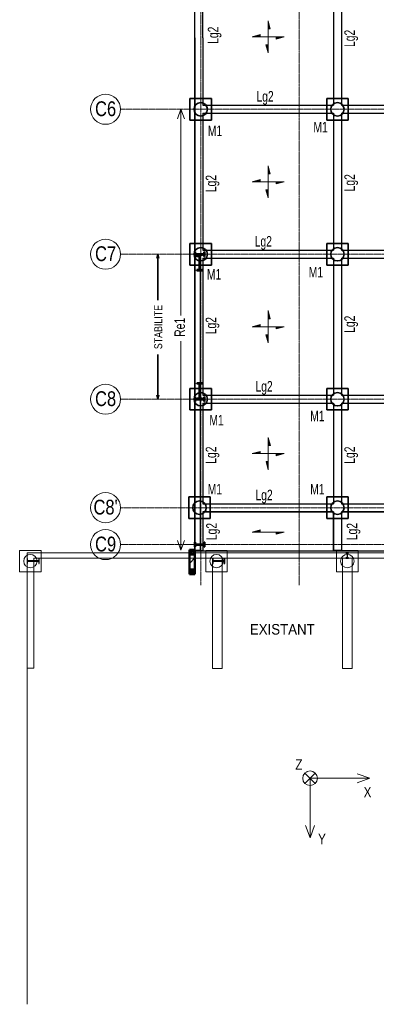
# Model space of a CAD drawing. Header units: millimetres. Extents: x 8234 to 125818, y -4600 to 79170.
# Tile 1 of 10: x 8234 to 21542, y 18612 to 55287. Entities that reach past the tile are written whole.
import ezdxf

# ---------------------------------------------------------------- set-up
doc = ezdxf.new("R2010")
doc.units = ezdxf.units.MM
for name, pattern in [('AREST - Caché - Court', [2.0292, 1.5, -0.5292]), ('AREST - Caché - Court_2_', [2.0292, 1.5, -0.5292]), ('Ligne de quadrillage', [11, 1, -1, 8, -1])]:
    doc.linetypes.add(name, pattern=pattern)
for name, color, linetype, lineweight in [('A-DETL-MEDM', 33, 'Continuous', 25), ('A-DETL-THIN', 151, 'Continuous', 20), ('A-FLOR', 192, 'Continuous', 15), ('A-WALL', 113, 'Continuous', 20), ('A-WALL-PATT', 111, 'Continuous', 30), ('G-ANNO-TEXT', 231, 'Continuous', 15), ('S-BEAM', 12, 'Continuous', 15), ('S-BEAM-IDEN', 2, 'Continuous', 15), ('S-COLS', 52, 'Continuous', 15), ('S-FLOR-SYMB', 171, 'Continuous', 15), ('S-FNDN', 32, 'Continuous', 20), ('S-FNDN-IDEN', 2, 'Continuous', 15), ('S-GRID', 1, 'Continuous', 15), ('S-GRID-IDEN', 1, 'Continuous', 15)]:
    doc.layers.add(name, color=color, linetype=linetype, lineweight=lineweight)
doc.styles.add('Arial', font='arial.ttf', dxfattribs={"width": 0.8, "height": 550.778443})
doc.styles.add('Arial_2', font='arial.ttf', dxfattribs={"width": 0.7, "height": 393.413174})
doc.styles.add('Arial_3', font='arial.ttf', dxfattribs={"width": 0.9, "height": 393.413174})
doc.styles.add('Arial_4', font='arial.ttf', dxfattribs={"width": 0.8, "height": 295.05988})
doc.styles.add('Arial_5', font='arial.ttf', dxfattribs={"width": 0.8, "height": 393.413174})
pattern_1 = [(0, (869.333, 232.937), (7.938, 15.875), [3.353, -12.522])]

# ---------------------------------------------------------------- blocks, each defined once
blk = doc.blocks.new('IPE-Poutrelles-Poteau - IPE450-1021024-FONDATIONS')
at = {"layer": 'S-COLS', "linetype": 'AREST - Caché - Court_2_'}
h = blk.add_hatch(color=55, dxfattribs=at)
edge = h.paths.add_edge_path(flags=0)
edge.add_line((95, 225), (95, 210.4))
edge.add_line((95, 210.4), (25.7, 210.4))
edge.add_arc((25.7, 189.4), 21, 90, 180)
edge.add_line((4.7, 189.4), (4.7, -189.4))
edge.add_arc((25.7, -189.4), 21, 180, 270)
edge.add_line((25.7, -210.4), (95, -210.4))
edge.add_line((95, -210.4), (95, -225))
edge.add_line((95, -225), (-95, -225))
edge.add_line((-95, -225), (-95, -210.4))
edge.add_line((-95, -210.4), (-25.7, -210.4))
edge.add_arc((-25.7, -189.4), 21, 270, 360)
edge.add_line((-4.7, -189.4), (-4.7, 189.4))
edge.add_arc((-25.7, 189.4), 21, 0, 90)
edge.add_line((-25.7, 210.4), (-95, 210.4))
edge.add_line((-95, 210.4), (-95, 225))
edge.add_line((-95, 225), (95, 225))
at = {"layer": 'S-COLS', "color": 135, "lineweight": 25}
for p, q in [((95, 225), (-95, 225)), ((-95, 225), (-95, 210.4)), ((-95, 210.4), (-25.7, 210.4)), ((-4.7, 189.4), (-4.7, -189.4)), ((4.7, -189.4), (4.7, 189.4)), ((25.7, 210.4), (95, 210.4)), ((95, 210.4), (95, 225)), ((-25.7, -210.4), (-95, -210.4)), ((-95, -210.4), (-95, -225)), ((-95, -225), (95, -225)), ((95, -210.4), (25.7, -210.4)), ((95, -225), (95, -210.4))]:
    blk.add_line(p, q, dxfattribs=at)
at = {"layer": 'S-COLS', "color": 8, "linetype": 'AREST - Caché - Court_2_', "lineweight": 20}
for p, q in [((-95, 225), (-95, 225)), ((-95, 210.4), (-95, 210.4)), ((95, 225), (95, 225)), ((95, 210.4), (95, 210.4)), ((-95, -210.4), (-95, -210.4)), ((-95, -225), (-95, -225)), ((95, -210.4), (95, -210.4)), ((95, -225), (95, -225))]:
    blk.add_line(p, q, dxfattribs=at)
at = {"layer": 'S-COLS', "color": 135, "lineweight": 25}
for centre, start, end in [((-25.7, 189.4), 0, 90), ((25.7, 189.4), 90, 180), ((-25.7, -189.4), 270, 0), ((25.7, -189.4), 180, 270)]:
    blk.add_arc(centre, 21, start, end, dxfattribs=at)
blk = doc.blocks.new('IPE-Poutrelles-Poteau - IPE200-1056083-FONDATIONS')
at = {"layer": 'S-COLS', "linetype": 'AREST - Caché - Court_2_'}
h = blk.add_hatch(color=55, dxfattribs=at)
edge = h.paths.add_edge_path(flags=0)
edge.add_line((50, 100), (50, 91.5))
edge.add_line((50, 91.5), (14.8, 91.5))
edge.add_arc((14.8, 79.5), 12, 90, 180)
edge.add_line((2.8, 79.5), (2.8, -79.5))
edge.add_arc((14.8, -79.5), 12, 180, 270)
edge.add_line((14.8, -91.5), (50, -91.5))
edge.add_line((50, -91.5), (50, -100))
edge.add_line((50, -100), (-50, -100))
edge.add_line((-50, -100), (-50, -91.5))
edge.add_line((-50, -91.5), (-14.8, -91.5))
edge.add_arc((-14.8, -79.5), 12, 270, 360)
edge.add_line((-2.8, -79.5), (-2.8, 79.5))
edge.add_arc((-14.8, 79.5), 12, 0, 90)
edge.add_line((-14.8, 91.5), (-50, 91.5))
edge.add_line((-50, 91.5), (-50, 100))
edge.add_line((-50, 100), (50, 100))
at = {"layer": 'S-COLS', "color": 135, "lineweight": 25}
for p, q in [((50, 100), (-50, 100)), ((-50, 100), (-50, 91.5)), ((-50, 91.5), (-14.8, 91.5)), ((-2.8, 79.5), (-2.8, -79.5)), ((2.8, -79.5), (2.8, 79.5)), ((14.8, 91.5), (50, 91.5)), ((50, 91.5), (50, 100)), ((-14.8, -91.5), (-50, -91.5)), ((-50, -91.5), (-50, -100)), ((-50, -100), (50, -100)), ((50, -91.5), (14.8, -91.5)), ((50, -100), (50, -91.5))]:
    blk.add_line(p, q, dxfattribs=at)
at = {"layer": 'S-COLS', "color": 8, "linetype": 'AREST - Caché - Court_2_', "lineweight": 20}
for p, q in [((-50, 100), (-50, 100)), ((-50, 91.5), (-50, 91.5)), ((50, 100), (50, 100)), ((50, 91.5), (50, 91.5)), ((-50, -91.5), (-50, -91.5)), ((-50, -100), (-50, -100)), ((50, -91.5), (50, -91.5)), ((50, -100), (50, -100))]:
    blk.add_line(p, q, dxfattribs=at)
at = {"layer": 'S-COLS', "color": 135, "lineweight": 25}
for centre, start, end in [((-14.8, 79.5), 0, 90), ((14.8, 79.5), 90, 180), ((-14.8, -79.5), 270, 0), ((14.8, -79.5), 180, 270)]:
    blk.add_arc(centre, 12, start, end, dxfattribs=at)
blk = doc.blocks.new('14_03_N805-APD-Maquette existant_rvt-1-FONDATIONS')
at = {"layer": 'A-FLOR', "color": 8, "lineweight": 20}
for p, q in [((30299, 35430), (8509, 35430)), ((8509, 35430), (8509, 18612)), ((8509, 35430), (8509, 35430)), ((8509, 18612), (8509, 31133))]:
    blk.add_line(p, q, dxfattribs=at)
at = {"layer": 'S-BEAM', "color": 8, "lineweight": 20}
for p, q in [((8509, 35430), (8509, 35430)), ((8509, 35430), (8509, 31133)), ((8509, 35430), (8759, 35430)), ((8759, 35430), (30049, 35430)), ((25124, 35230), (8759, 35230)), ((8759, 35230), (8759, 35230)), ((8759, 35230), (25124, 35230)), ((8759, 35230), (8759, 31133)), ((8759, 35230), (8759, 31133)), ((15784, 35229), (15434, 35229)), ((15434, 35229), (15434, 35229)), ((15434, 35229), (15784, 35229)), ((15434, 31121), (15434, 35229)), ((15434, 35229), (15434, 31121)), ((15784, 35229), (15784, 35229)), ((15784, 35229), (15784, 31121)), ((15784, 35229), (15784, 31121)), ((20634, 35229), (20284, 35229)), ((20284, 35229), (20284, 35229)), ((20284, 35229), (20634, 35229)), ((20284, 31121), (20284, 35229)), ((20284, 35229), (20284, 31121)), ((20634, 35229), (20634, 35229)), ((20634, 35229), (20634, 31121)), ((20634, 35229), (20634, 31121)), ((8509, 31133), (8759, 31133)), ((8759, 31133), (8509, 31133)), ((8509, 31133), (8509, 31133)), ((8759, 31133), (8759, 31133)), ((15434, 31121), (15784, 31121)), ((15784, 31121), (15434, 31121)), ((15434, 31121), (15434, 31121)), ((15784, 31121), (15784, 31121)), ((20284, 31121), (20634, 31121)), ((20634, 31121), (20284, 31121)), ((20284, 31121), (20284, 31121)), ((20634, 31121), (20634, 31121))]:
    blk.add_line(p, q, dxfattribs=at)
at = {"layer": 'S-FNDN', "color": 8}
for p, q in [((9034, 35520), (8234, 35520)), ((8234, 35520), (8234, 34720)), ((8234, 34720), (8234, 35520)), ((8234, 35520), (9034, 35520)), ((8234, 35520), (8234, 35520)), ((9034, 34720), (9034, 35520)), ((9034, 35520), (9034, 34720)), ((9034, 35520), (9034, 35520)), ((15979, 35520), (15179, 35520)), ((15179, 35520), (15179, 34720)), ((15179, 34720), (15179, 35520)), ((15179, 35520), (15979, 35520)), ((15179, 35520), (15179, 35520)), ((15979, 34720), (15979, 35520)), ((15979, 35520), (15979, 34720)), ((15979, 35520), (15979, 35520)), ((20859, 35520), (20059, 35520)), ((20059, 35520), (20059, 34720)), ((20059, 34720), (20059, 35520)), ((20059, 35520), (20859, 35520)), ((20059, 35520), (20059, 35520)), ((20859, 34720), (20859, 35520)), ((20859, 35520), (20859, 34720)), ((20859, 35520), (20859, 35520)), ((8234, 34720), (9034, 34720)), ((9034, 34720), (8234, 34720)), ((8234, 34720), (8234, 34720)), ((9034, 34720), (9034, 34720)), ((15179, 34720), (15979, 34720)), ((15979, 34720), (15179, 34720)), ((15179, 34720), (15179, 34720)), ((15979, 34720), (15979, 34720)), ((20059, 34720), (20859, 34720)), ((20859, 34720), (20059, 34720)), ((20059, 34720), (20059, 34720)), ((20859, 34720), (20859, 34720))]:
    blk.add_line(p, q, dxfattribs=at)
for centre, start, end in [((8634, 35120), 0, 180), ((8634, 35120), 0, 180), ((15579, 35120), 0, 180), ((15579, 35120), 0, 180), ((20459, 35120), 0, 180), ((20459, 35120), 0, 180), ((8634, 35120), 180, 360), ((8634, 35120), 180, 360), ((15579, 35120), 180, 360), ((15579, 35120), 180, 360), ((20459, 35120), 180, 0), ((20459, 35120), 180, 0)]:
    blk.add_arc(centre, 250, start, end, dxfattribs=at)
at = {"color": 8, "linetype": 'AREST - Caché - Court_2_', "lineweight": 20, "rotation": 89.99999999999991}
for p in [(8734, 35120), (15659, 35120)]:
    blk.add_blockref('IPE-Poutrelles-Poteau - IPE450-1021024-FONDATIONS', p, dxfattribs=at)
at = {"color": 8, "linetype": 'AREST - Caché - Court_2_', "lineweight": 20}
blk.add_blockref('IPE-Poutrelles-Poteau - IPE200-1056083-FONDATIONS', (20459, 35330), dxfattribs=at)
blk = doc.blocks.new('IPE-Poutrelles-Poteau - IPE360-V2-FONDATIONS')
at = {"layer": 'S-COLS', "linetype": 'AREST - Caché - Court'}
h = blk.add_hatch(dxfattribs=at)
h.set_pattern_fill('FP_4', color=230, style=0, pattern_type=2)
h.set_pattern_definition([(270, (-46316.865, 14079.715), (15.875, -7.937), [3.353, -12.522])])
edge = h.paths.add_edge_path(flags=0)
edge.add_line((85, 180), (85, 167.3))
edge.add_line((85, 167.3), (22, 167.3))
edge.add_arc((22, 149.3), 18, 90, 180)
edge.add_line((4, 149.3), (4, -149.3))
edge.add_arc((22, -149.3), 18, 180, 270)
edge.add_line((22, -167.3), (85, -167.3))
edge.add_line((85, -167.3), (85, -180))
edge.add_line((85, -180), (-85, -180))
edge.add_line((-85, -180), (-85, -167.3))
edge.add_line((-85, -167.3), (-22, -167.3))
edge.add_arc((-22, -149.3), 18, 270, 360)
edge.add_line((-4, -149.3), (-4, 149.3))
edge.add_arc((-22, 149.3), 18, 0, 90)
edge.add_line((-22, 167.3), (-85, 167.3))
edge.add_line((-85, 167.3), (-85, 180))
edge.add_line((-85, 180), (85, 180))
at = {"layer": 'S-COLS', "lineweight": 50}
for p, q in [((85, 180), (-85, 180)), ((-85, 180), (-85, 167.3)), ((-85, 167.3), (-22, 167.3)), ((-4, 149.3), (-4, -149.3)), ((4, -149.3), (4, 149.3)), ((22, 167.3), (85, 167.3)), ((85, 167.3), (85, 180)), ((-22, -167.3), (-85, -167.3)), ((-85, -167.3), (-85, -180)), ((-85, -180), (85, -180)), ((85, -167.3), (22, -167.3)), ((85, -180), (85, -167.3))]:
    blk.add_line(p, q, dxfattribs=at)
at = {"layer": 'S-COLS', "linetype": 'AREST - Caché - Court'}
for p, q in [((-85, 180), (-85, 180)), ((-85, 167.3), (-85, 167.3)), ((85, 180), (85, 180)), ((85, 167.3), (85, 167.3)), ((-85, -167.3), (-85, -167.3)), ((-85, -180), (-85, -180)), ((85, -167.3), (85, -167.3)), ((85, -180), (85, -180))]:
    blk.add_line(p, q, dxfattribs=at)
at = {"layer": 'S-COLS', "lineweight": 50}
for centre, start, end in [((-22, 149.3), 0, 90), ((22, 149.3), 90, 180), ((-22, -149.3), 270, 0), ((22, -149.3), 180, 270)]:
    blk.add_arc(centre, 18, start, end, dxfattribs=at)
blk = doc.blocks.new('IPE-Poutrelles-Poteau - IPE360-V3-FONDATIONS')
at = {"layer": 'S-COLS', "linetype": 'AREST - Caché - Court'}
h = blk.add_hatch(dxfattribs=at)
h.set_pattern_fill('FP_5', color=230, style=0, pattern_type=2)
h.set_pattern_definition([(270, (-40916.865, 14079.715), (15.875, -7.937), [3.353, -12.522])])
edge = h.paths.add_edge_path(flags=0)
edge.add_line((85, 180), (85, 167.3))
edge.add_line((85, 167.3), (22, 167.3))
edge.add_arc((22, 149.3), 18, 90, 180)
edge.add_line((4, 149.3), (4, -149.3))
edge.add_arc((22, -149.3), 18, 180, 270)
edge.add_line((22, -167.3), (85, -167.3))
edge.add_line((85, -167.3), (85, -180))
edge.add_line((85, -180), (-85, -180))
edge.add_line((-85, -180), (-85, -167.3))
edge.add_line((-85, -167.3), (-22, -167.3))
edge.add_arc((-22, -149.3), 18, 270, 360)
edge.add_line((-4, -149.3), (-4, 149.3))
edge.add_arc((-22, 149.3), 18, 0, 90)
edge.add_line((-22, 167.3), (-85, 167.3))
edge.add_line((-85, 167.3), (-85, 180))
edge.add_line((-85, 180), (85, 180))
at = {"layer": 'S-COLS', "lineweight": 50}
for p, q in [((85, 180), (-85, 180)), ((-85, 180), (-85, 167.3)), ((-85, 167.3), (-22, 167.3)), ((-4, 149.3), (-4, -149.3)), ((4, -149.3), (4, 149.3)), ((22, 167.3), (85, 167.3)), ((85, 167.3), (85, 180)), ((-22, -167.3), (-85, -167.3)), ((-85, -167.3), (-85, -180)), ((-85, -180), (85, -180)), ((85, -167.3), (22, -167.3)), ((85, -180), (85, -167.3))]:
    blk.add_line(p, q, dxfattribs=at)
at = {"layer": 'S-COLS', "linetype": 'AREST - Caché - Court'}
for p, q in [((-85, 180), (-85, 180)), ((-85, 167.3), (-85, 167.3)), ((85, 180), (85, 180)), ((85, 167.3), (85, 167.3)), ((-85, -167.3), (-85, -167.3)), ((-85, -180), (-85, -180)), ((85, -167.3), (85, -167.3)), ((85, -180), (85, -180))]:
    blk.add_line(p, q, dxfattribs=at)
at = {"layer": 'S-COLS', "lineweight": 50}
for centre, start, end in [((-22, 149.3), 0, 90), ((22, 149.3), 90, 180), ((-22, -149.3), 270, 0), ((22, -149.3), 180, 270)]:
    blk.add_arc(centre, 18, start, end, dxfattribs=at)
blk = doc.blocks.new('IPE-Poutrelles-Poteau - IPE360-V4-FONDATIONS')
at = {"layer": 'S-COLS', "linetype": 'AREST - Caché - Court'}
h = blk.add_hatch(dxfattribs=at)
h.set_pattern_fill('FP_7', color=230, style=0, pattern_type=2)
h.set_pattern_definition([(90, (35501.832, -14079.715), (-15.875, 7.937), [3.353, -12.522])])
edge = h.paths.add_edge_path(flags=0)
edge.add_line((85, 180), (85, 167.3))
edge.add_line((85, 167.3), (22, 167.3))
edge.add_arc((22, 149.3), 18, 90, 180)
edge.add_line((4, 149.3), (4, -149.3))
edge.add_arc((22, -149.3), 18, 180, 270)
edge.add_line((22, -167.3), (85, -167.3))
edge.add_line((85, -167.3), (85, -180))
edge.add_line((85, -180), (-85, -180))
edge.add_line((-85, -180), (-85, -167.3))
edge.add_line((-85, -167.3), (-22, -167.3))
edge.add_arc((-22, -149.3), 18, 270, 360)
edge.add_line((-4, -149.3), (-4, 149.3))
edge.add_arc((-22, 149.3), 18, 0, 90)
edge.add_line((-22, 167.3), (-85, 167.3))
edge.add_line((-85, 167.3), (-85, 180))
edge.add_line((-85, 180), (85, 180))
at = {"layer": 'S-COLS', "lineweight": 50}
for p, q in [((85, 180), (-85, 180)), ((-85, 180), (-85, 167.3)), ((-85, 167.3), (-22, 167.3)), ((-4, 149.3), (-4, -149.3)), ((4, -149.3), (4, 149.3)), ((22, 167.3), (85, 167.3)), ((85, 167.3), (85, 180)), ((-22, -167.3), (-85, -167.3)), ((-85, -167.3), (-85, -180)), ((-85, -180), (85, -180)), ((85, -167.3), (22, -167.3)), ((85, -180), (85, -167.3))]:
    blk.add_line(p, q, dxfattribs=at)
at = {"layer": 'S-COLS', "linetype": 'AREST - Caché - Court'}
for p, q in [((-85, 180), (-85, 180)), ((-85, 167.3), (-85, 167.3)), ((85, 180), (85, 180)), ((85, 167.3), (85, 167.3)), ((-85, -167.3), (-85, -167.3)), ((-85, -180), (-85, -180)), ((85, -167.3), (85, -167.3)), ((85, -180), (85, -180))]:
    blk.add_line(p, q, dxfattribs=at)
at = {"layer": 'S-COLS', "lineweight": 50}
for centre, start, end in [((-22, 149.3), 0, 90), ((22, 149.3), 90, 180), ((-22, -149.3), 270, 0), ((22, -149.3), 180, 270)]:
    blk.add_arc(centre, 18, start, end, dxfattribs=at)
blk = doc.blocks.new('IPE-Poutrelles-Poteau - IPE600-V6-FONDATIONS')
at = {"layer": 'S-COLS', "linetype": 'AREST - Caché - Court'}
h = blk.add_hatch(dxfattribs=at)
h.set_pattern_fill('FP_10', color=230, style=0, pattern_type=2)
h.set_pattern_definition([(0, (-14079.715, -41220.865), (7.937, 15.875), [3.353, -12.522])])
edge = h.paths.add_edge_path(flags=0)
edge.add_line((110, 300), (110, 281))
edge.add_line((110, 281), (30, 281))
edge.add_arc((30, 257), 24, 90, 180)
edge.add_line((6, 257), (6, -257))
edge.add_arc((30, -257), 24, 180, 270)
edge.add_line((30, -281), (110, -281))
edge.add_line((110, -281), (110, -300))
edge.add_line((110, -300), (-110, -300))
edge.add_line((-110, -300), (-110, -281))
edge.add_line((-110, -281), (-30, -281))
edge.add_arc((-30, -257), 24, 270, 360)
edge.add_line((-6, -257), (-6, 257))
edge.add_arc((-30, 257), 24, 0, 90)
edge.add_line((-30, 281), (-110, 281))
edge.add_line((-110, 281), (-110, 300))
edge.add_line((-110, 300), (110, 300))
at = {"layer": 'S-COLS', "lineweight": 50}
for p, q in [((110, 300), (-110, 300)), ((-110, 300), (-110, 281)), ((-110, 281), (-30, 281)), ((-6, 257), (-6, -257)), ((6, -257), (6, 257)), ((30, 281), (110, 281)), ((110, 281), (110, 300)), ((-30, -281), (-110, -281)), ((-110, -281), (-110, -300)), ((-110, -300), (110, -300)), ((110, -281), (30, -281)), ((110, -300), (110, -281))]:
    blk.add_line(p, q, dxfattribs=at)
at = {"layer": 'S-COLS', "linetype": 'AREST - Caché - Court'}
for p, q in [((-110, 300), (-110, 300)), ((-110, 281), (-110, 281)), ((110, 300), (110, 300)), ((110, 281), (110, 281)), ((-110, -281), (-110, -281)), ((-110, -300), (-110, -300)), ((110, -281), (110, -281)), ((110, -300), (110, -300))]:
    blk.add_line(p, q, dxfattribs=at)
at = {"layer": 'S-COLS', "lineweight": 50}
for centre, start, end in [((-30, 257), 0, 90), ((30, 257), 90, 180), ((-30, -257), 270, 0), ((30, -257), 180, 270)]:
    blk.add_arc(centre, 24, start, end, dxfattribs=at)
blk = doc.blocks.new('IPE-Poutrelles-Poteau - IPE600-V7-FONDATIONS')
at = {"layer": 'S-COLS', "linetype": 'AREST - Caché - Court'}
h = blk.add_hatch(dxfattribs=at)
h.set_pattern_fill('FP_11', color=230, style=0, pattern_type=2)
h.set_pattern_definition([(0, (-14079.715, -46012.865), (7.937, 15.875), [3.353, -12.522])])
edge = h.paths.add_edge_path(flags=0)
edge.add_line((110, 300), (110, 281))
edge.add_line((110, 281), (30, 281))
edge.add_arc((30, 257), 24, 90, 180)
edge.add_line((6, 257), (6, -257))
edge.add_arc((30, -257), 24, 180, 270)
edge.add_line((30, -281), (110, -281))
edge.add_line((110, -281), (110, -300))
edge.add_line((110, -300), (-110, -300))
edge.add_line((-110, -300), (-110, -281))
edge.add_line((-110, -281), (-30, -281))
edge.add_arc((-30, -257), 24, 270, 360)
edge.add_line((-6, -257), (-6, 257))
edge.add_arc((-30, 257), 24, 0, 90)
edge.add_line((-30, 281), (-110, 281))
edge.add_line((-110, 281), (-110, 300))
edge.add_line((-110, 300), (110, 300))
at = {"layer": 'S-COLS', "lineweight": 50}
for p, q in [((110, 300), (-110, 300)), ((-110, 300), (-110, 281)), ((-110, 281), (-30, 281)), ((-6, 257), (-6, -257)), ((6, -257), (6, 257)), ((30, 281), (110, 281)), ((110, 281), (110, 300)), ((-30, -281), (-110, -281)), ((-110, -281), (-110, -300)), ((-110, -300), (110, -300)), ((110, -281), (30, -281)), ((110, -300), (110, -281))]:
    blk.add_line(p, q, dxfattribs=at)
at = {"layer": 'S-COLS', "linetype": 'AREST - Caché - Court'}
for p, q in [((-110, 300), (-110, 300)), ((-110, 281), (-110, 281)), ((110, 300), (110, 300)), ((110, 281), (110, 281)), ((-110, -281), (-110, -281)), ((-110, -300), (-110, -300)), ((110, -281), (110, -281)), ((110, -300), (110, -300))]:
    blk.add_line(p, q, dxfattribs=at)
at = {"layer": 'S-COLS', "lineweight": 50}
for centre, start, end in [((-30, 257), 0, 90), ((30, 257), 90, 180), ((-30, -257), 270, 0), ((30, -257), 180, 270)]:
    blk.add_arc(centre, 24, start, end, dxfattribs=at)
blk = doc.blocks.new('Quadrillage - M_Extrémité de la ligne de quadrillage - Cercle Arest-424986-FONDATIONS')
at = {"layer": 'S-GRID-IDEN'}
blk.add_circle((0, 0), 5.6, dxfattribs=at)
blk = doc.blocks.new('M_Sens de portée fixe - Dalle bidirectionnelle - 06 mm-77499-FONDATIONS')
at = {"layer": 'S-FLOR-SYMB'}
for points in [[(0, 3), (0, 6), (0.8, 3)], [(-2.93, 0.82), (-2.93, 0), (-6, 0)], [(2.93, -0.82), (2.93, 0), (6, 0)], [(0, -3), (0, -6), (-0.82, -3)]]:
    blk.add_hatch(color=256, dxfattribs=at).paths.add_polyline_path(points, flags=0)
for p, q in [((0, 6), (0, 0)), ((0.8, 3), (0, 6)), ((-2.93, 0.82), (-6, 0)), ((0, 0), (-6, 0)), ((-2.93, 0), (-2.93, 0.82)), ((0, 3), (0.8, 3)), ((0, 0), (6, 0)), ((0, -6), (0, 0)), ((2.93, -0.82), (6, 0)), ((2.93, 0), (2.93, -0.82)), ((0, -3), (-0.82, -3)), ((-0.82, -3), (0, -6))]:
    blk.add_line(p, q, dxfattribs=at)
blk = doc.blocks.new('M_Sens de portée fixe - Dalle unidirectionnelle - 06 mm-77493-FONDATIONS')
at = {"layer": 'S-FLOR-SYMB'}
for points in [[(-2.93, 0.82), (-2.93, 0), (-6, 0)], [(2.93, -0.82), (2.93, 0), (6, 0)]]:
    blk.add_hatch(color=256, dxfattribs=at).paths.add_polyline_path(points, flags=0)
for p, q in [((-2.93, 0.82), (-6, 0)), ((0, 0), (-6, 0)), ((-2.93, 0), (-2.93, 0.82)), ((0, 0), (6, 0)), ((2.93, -0.82), (6, 0)), ((2.93, 0), (2.93, -0.82))]:
    blk.add_line(p, q, dxfattribs=at)

msp = doc.modelspace()

# ---------------------------------------------------------------- hatches: boundary and pattern name
at = {"layer": 'A-WALL-PATT', "lineweight": 15}
h = msp.add_hatch(dxfattribs=at)
h.set_pattern_fill('FP_18', color=256, style=0, pattern_type=2)
h.set_pattern_definition([(45, (869.33, 232.94), (-224.5064, 224.5064), [])])
h.paths.add_polyline_path([(14569, 35539.81), (14769, 35539.81), (14769, 34629.81), (14569, 34629.81)], flags=0)
at = {"layer": 'S-COLS', "linetype": 'AREST - Caché - Court'}
h = msp.add_hatch(dxfattribs=at)
h.set_pattern_fill('FP_14', color=230, style=0, pattern_type=2)
h.set_pattern_definition(pattern_1)
h.paths.add_polyline_path([(14744, 35364.81), (14594, 35364.81), (14594, 35514.81), (14744, 35514.81)], flags=0)
h = msp.add_hatch(dxfattribs=at)
h.set_pattern_fill('FP_14', color=230, style=0, pattern_type=2)
h.set_pattern_definition(pattern_1)
h.paths.add_polyline_path([(14744, 34654.81), (14594, 34654.81), (14594, 34804.81), (14744, 34804.81)], flags=0)

# ---------------------------------------------------------------- linework, layer by layer
at = {"layer": 'A-DETL-MEDM'}
msp.add_line((15069.05, 35497.62), (30339.05, 35497.62), dxfattribs=at)
at = {"layer": 'A-DETL-THIN'}
for p, q in [((14249.05, 51949.8), (14119.08, 51592.72)), ((14249.05, 51949.8), (14249.05, 44269.8)), ((14249.05, 51949.8), (14379.02, 51592.72)), ((14249.05, 43309.8), (14249.05, 35529.8)), ((14249.05, 35529.8), (14119.08, 35886.89)), ((14249.05, 35529.8), (14379.02, 35886.89)), ((19261.72, 27226.68), (18875.64, 26840.6)), ((18875.64, 27226.68), (19261.72, 26840.6)), ((21294.03, 27033.64), (20829.82, 27202.6)), ((21294.03, 27033.64), (19068.68, 27033.64)), ((19068.68, 24808.3), (19068.68, 27033.64)), ((21294.03, 27033.64), (20829.82, 26864.68)), ((19068.68, 24808.3), (18899.73, 25272.51)), ((19068.68, 24808.3), (19237.64, 25272.51))]:
    msp.add_line(p, q, dxfattribs=at)
msp.add_circle((19068.68, 27033.64), 273, dxfattribs=at)
at = {"layer": 'A-FLOR'}
for p, q in [((15069.05, 52099.8), (15069.05, 57199.8)), ((19941.55, 57199.8), (19941.55, 52099.8)), ((20241.55, 52099.8), (20241.55, 57199.8)), ((19941.55, 52099.8), (15069.05, 52099.8)), ((25116.04, 52099.8), (20241.55, 52099.8)), ((15069.05, 46699.8), (15069.05, 51799.8)), ((15069.05, 51799.8), (19941.55, 51799.8)), ((19942.04, 51797.41), (19942.04, 46699.8)), ((20242.04, 46699.8), (20242.04, 51799.8)), ((20242.04, 51799.8), (25116.04, 51799.8)), ((19942.04, 46699.8), (15069.05, 46699.8)), ((25116.04, 46699.8), (20242.04, 46699.8)), ((15069.05, 41299.8), (15069.05, 46399.8)), ((15069.05, 46399.8), (19942.04, 46399.8)), ((19942.04, 46399.8), (19942.04, 41299.8)), ((20242.04, 41299.8), (20242.04, 46399.8)), ((20242.04, 46399.8), (25116.04, 46399.8)), ((19942.04, 41299.8), (15069.05, 41299.8)), ((25116.04, 41299.8), (20242.04, 41299.8)), ((15069.05, 40999.8), (19942.04, 40999.8)), ((15069.05, 37249.8), (15069.05, 40999.8)), ((19942.04, 40999.8), (19942.04, 37249.8)), ((20242.04, 37249.8), (20242.04, 40999.8)), ((20242.04, 40999.8), (25116.04, 40999.8)), ((19942.04, 37249.8), (15069.05, 37249.8)), ((25113.65, 37249.8), (20242.04, 37249.8))]:
    msp.add_line(p, q, dxfattribs=at)
at = {"layer": 'A-WALL', "lineweight": 50}
for p, q in [((14569, 35539.81), (14569, 34629.81)), ((14769, 35539.81), (14569, 35539.81)), ((14769, 34629.81), (14769, 35539.81)), ((14569, 34629.81), (14769, 34629.81))]:
    msp.add_line(p, q, dxfattribs=at)
at = {"layer": 'G-ANNO-TEXT', "color": 250, "lineweight": 35}
for p, q in [((13388.06, 46549.55), (13347.87, 46399.55)), ((13388.06, 46549.55), (13428.25, 46399.55)), ((13388.06, 46549.55), (13388.06, 44837.98)), ((13388.06, 41149.24), (13388.06, 42811.58)), ((13388.06, 41149.24), (13347.87, 41299.24)), ((13388.06, 41149.24), (13428.25, 41299.24))]:
    msp.add_line(p, q, dxfattribs=at)
at = {"layer": 'S-BEAM', "color": 1, "lineweight": 30}
for p, q in [((14769.05, 54609.75), (14769.05, 57199.8)), ((14769.05, 54609.75), (14769.05, 57199.8)), ((15069.05, 54609.75), (15069.05, 57199.8)), ((19941.55, 57199.8), (19941.55, 52099.8)), ((20241.55, 57199.8), (20241.55, 52099.8)), ((14769.05, 51799.8), (14769.05, 54609.75)), ((14769.05, 54609.75), (14769.05, 51799.8)), ((15069.05, 54609.75), (15069.05, 52099.8)), ((15069.05, 52099.8), (19941.55, 52099.8)), ((20241.55, 52099.8), (20242.04, 52099.8)), ((20242.04, 52099.8), (25116.04, 52099.8)), ((14769.05, 46463.87), (14769.05, 51799.8)), ((14769.05, 51799.8), (14769.05, 46399.8)), ((15069.05, 51799.8), (15069.05, 46699.8)), ((15069.05, 51799.8), (19941.55, 51799.8)), ((19941.55, 51797.41), (19941.55, 51799.8)), ((19941.55, 51799.8), (19941.55, 51797.41)), ((19942.04, 51797.41), (19941.55, 51797.41)), ((19942.04, 51797.41), (19941.55, 51797.41)), ((19942.04, 51797.41), (19942.04, 46699.8)), ((20242.04, 51799.8), (20242.04, 46699.8)), ((20242.04, 51799.8), (25116.04, 51799.8)), ((15069.05, 46699.8), (19942.04, 46699.8)), ((20242.04, 46699.8), (25116.04, 46699.8)), ((14769.05, 46463.87), (14969.05, 46463.87)), ((14969.05, 46463.87), (14769.05, 46463.87)), ((14769.05, 35510.17), (14769.05, 46463.87)), ((14769.05, 46399.8), (14769.05, 40999.8)), ((14969.05, 46463.87), (14969.05, 35510.17)), ((14969.05, 46463.87), (14969.05, 35510.17)), ((15069.05, 46399.8), (15069.05, 41299.8)), ((15069.05, 46399.8), (19942.04, 46399.8)), ((19942.04, 46399.8), (19942.04, 41299.8)), ((20242.04, 46399.8), (20242.04, 41299.8)), ((20242.04, 46399.8), (25116.04, 46399.8)), ((15069.05, 41299.8), (19942.04, 41299.8)), ((20242.04, 41299.8), (25116.04, 41299.8)), ((14769.05, 40999.8), (14769.05, 36949.8)), ((15069.05, 40999.8), (15069.05, 37249.8)), ((15069.05, 40999.8), (19942.04, 40999.8)), ((19942.04, 40999.8), (19942.04, 37249.8)), ((20242.04, 40999.8), (20242.04, 37249.8)), ((20242.04, 40999.8), (25116.04, 40999.8)), ((15069.05, 37249.8), (19942.04, 37249.8)), ((20242.04, 37249.8), (25113.65, 37249.8)), ((14769.05, 36949.8), (14769.05, 35497.62)), ((15069.05, 36949.8), (15069.05, 35497.62)), ((15069.05, 36949.8), (15069.05, 35509.8)), ((19942.04, 36949.8), (15069.05, 36949.8)), ((15069.05, 36949.8), (19942.04, 36949.8)), ((19942.04, 35509.7), (19942.04, 36949.8)), ((19942.04, 36949.8), (19942.04, 35509.7)), ((25116.04, 36949.8), (20242.04, 36949.8)), ((20242.04, 36949.8), (25116.04, 36949.8)), ((20242.04, 36949.8), (20242.04, 35509.7)), ((20242.04, 36949.8), (20242.04, 35509.7)), ((14769.05, 35497.62), (14769.05, 35510.17)), ((14769.05, 35510.17), (14969.05, 35510.17)), ((14969.05, 35510.17), (14769.05, 35510.17)), ((14769.05, 35497.62), (15069.05, 35497.62)), ((15069.05, 35497.62), (14769.05, 35497.62)), ((15069.05, 35509.8), (15069.05, 35497.62)), ((19942.04, 35509.7), (20242.04, 35509.7)), ((20242.04, 35509.7), (19942.04, 35509.7))]:
    msp.add_line(p, q, dxfattribs=at)
at = {"layer": 'S-COLS', "lineweight": 50}
for p, q in [((14744, 35514.81), (14594, 35514.81)), ((14594, 35514.81), (14594, 35364.81)), ((14594, 35364.81), (14744, 35364.81)), ((14744, 35364.81), (14744, 35514.81)), ((14744, 34804.81), (14594, 34804.81)), ((14594, 34804.81), (14594, 34654.81)), ((14594, 34654.81), (14744, 34654.81)), ((14744, 34654.81), (14744, 34804.81))]:
    msp.add_line(p, q, dxfattribs=at)
at = {"layer": 'S-FNDN', "color": 3, "lineweight": 35}
for p, q in [((15389.05, 52349.8), (14589.05, 52349.8)), ((14589.05, 52349.8), (14589.05, 51549.8)), ((14589.05, 51549.8), (14589.05, 52349.8)), ((14589.05, 52349.8), (15389.05, 52349.8)), ((15389.05, 51549.8), (15389.05, 52349.8)), ((15389.05, 52349.8), (15389.05, 51549.8)), ((20492.04, 52349.8), (19692.04, 52349.8)), ((19692.04, 52349.8), (19692.04, 51549.8)), ((19692.04, 51549.8), (19692.04, 52349.8)), ((19692.04, 52349.8), (20492.04, 52349.8)), ((20492.04, 51549.8), (20492.04, 52349.8)), ((20492.04, 52349.8), (20492.04, 51549.8)), ((14589.05, 51549.8), (15389.05, 51549.8)), ((15389.05, 51549.8), (14589.05, 51549.8)), ((19692.04, 51549.8), (20492.04, 51549.8)), ((20492.04, 51549.8), (19692.04, 51549.8)), ((15389.05, 46949.8), (14589.05, 46949.8)), ((14589.05, 46949.8), (14589.05, 46149.8)), ((14589.05, 46149.8), (14589.05, 46949.8)), ((14589.05, 46949.8), (15389.05, 46949.8)), ((15389.05, 46149.8), (15389.05, 46949.8)), ((15389.05, 46949.8), (15389.05, 46149.8)), ((20492.04, 46949.8), (19692.04, 46949.8)), ((19692.04, 46949.8), (19692.04, 46149.8)), ((19692.04, 46149.8), (19692.04, 46949.8)), ((19692.04, 46949.8), (20492.04, 46949.8)), ((20492.04, 46149.8), (20492.04, 46949.8)), ((20492.04, 46949.8), (20492.04, 46149.8)), ((14589.05, 46149.8), (15389.05, 46149.8)), ((15389.05, 46149.8), (14589.05, 46149.8)), ((19692.04, 46149.8), (20492.04, 46149.8)), ((20492.04, 46149.8), (19692.04, 46149.8)), ((15389.05, 41549.8), (14589.05, 41549.8)), ((14589.05, 41549.8), (14589.05, 40749.8)), ((14589.05, 40749.8), (14589.05, 41549.8)), ((14589.05, 41549.8), (15389.05, 41549.8)), ((15389.05, 40749.8), (15389.05, 41549.8)), ((15389.05, 41549.8), (15389.05, 40749.8)), ((20492.04, 41549.8), (19692.04, 41549.8)), ((19692.04, 41549.8), (19692.04, 40749.8)), ((19692.04, 40749.8), (19692.04, 41549.8)), ((19692.04, 41549.8), (20492.04, 41549.8)), ((20492.04, 40749.8), (20492.04, 41549.8)), ((20492.04, 41549.8), (20492.04, 40749.8)), ((14589.05, 40749.8), (15389.05, 40749.8)), ((15389.05, 40749.8), (14589.05, 40749.8)), ((19692.04, 40749.8), (20492.04, 40749.8)), ((20492.04, 40749.8), (19692.04, 40749.8)), ((15344.05, 37509.8), (14544.05, 37509.8)), ((14544.05, 37509.8), (14544.05, 36709.8)), ((14544.05, 36709.8), (14544.05, 37509.8)), ((14544.05, 37509.8), (15344.05, 37509.8)), ((15344.05, 36709.8), (15344.05, 37509.8)), ((15344.05, 37509.8), (15344.05, 36709.8)), ((20492.04, 37509.8), (19692.04, 37509.8)), ((19692.04, 37509.8), (19692.04, 36709.8)), ((19692.04, 36709.8), (19692.04, 37509.8)), ((19692.04, 37509.8), (20492.04, 37509.8)), ((20492.04, 36709.8), (20492.04, 37509.8)), ((20492.04, 37509.8), (20492.04, 36709.8)), ((14544.05, 36709.8), (15344.05, 36709.8)), ((15344.05, 36709.8), (14544.05, 36709.8)), ((19692.04, 36709.8), (20492.04, 36709.8)), ((20492.04, 36709.8), (19692.04, 36709.8))]:
    msp.add_line(p, q, dxfattribs=at)
for centre, start, end in [((14989.05, 51949.8), 0, 180), ((14989.05, 51949.8), 0, 180), ((20092.04, 51949.8), 0, 180), ((20092.04, 51949.8), 0, 180), ((14989.05, 51949.8), 180, 360), ((14989.05, 51949.8), 180, 360), ((20092.04, 51949.8), 180, 0), ((20092.04, 51949.8), 180, 0), ((14989.05, 46549.8), 0, 180), ((14989.05, 46549.8), 0, 180), ((20092.04, 46549.8), 0, 180), ((20092.04, 46549.8), 0, 180), ((14989.05, 46549.8), 180, 360), ((14989.05, 46549.8), 180, 360), ((20092.04, 46549.8), 180, 0), ((20092.04, 46549.8), 180, 0), ((14989.05, 41149.8), 0, 180), ((14989.05, 41149.8), 0, 180), ((14989.05, 41149.8), 180, 360), ((14989.05, 41149.8), 180, 360), ((20092.04, 41149.8), 0, 180), ((20092.04, 41149.8), 0, 180), ((20092.04, 41149.8), 180, 0), ((20092.04, 41149.8), 180, 0), ((14944.05, 37109.8), 0, 180), ((14944.05, 37109.8), 0, 180), ((14944.05, 37109.8), 180, 360), ((14944.05, 37109.8), 180, 360), ((20092.04, 37109.8), 0, 180), ((20092.04, 37109.8), 0, 180), ((20092.04, 37109.8), 180, 0), ((20092.04, 37109.8), 180, 0)]:
    msp.add_arc(centre, 250, start, end, dxfattribs=at)
at = {"layer": 'S-GRID', "linetype": 'Ligne de quadrillage'}
for p, q in [((14989.05, 34222.66), (14989.05, 78049.8)), ((18661.24, 78049.8), (18661.24, 34222.66)), ((31008.52, 51949.8), (11997.71, 51949.8)), ((31463.06, 46549.8), (11997.71, 46549.8)), ((31463.06, 41149.8), (11997.71, 41149.8)), ((45027.98, 37109.8), (11997.71, 37109.8)), ((31463.06, 35734.77), (11997.71, 35734.77))]:
    msp.add_line(p, q, dxfattribs=at)

# ---------------------------------------------------------------- block references
at = {"lineweight": 5}
msp.add_blockref('14_03_N805-APD-Maquette existant_rvt-1-FONDATIONS', (0, 0), dxfattribs=at)
at = {"layer": 'S-COLS', "linetype": 'AREST - Caché - Court'}
for name, p, rotation in [('IPE-Poutrelles-Poteau - IPE360-V2-FONDATIONS', (14949.05, 46549.8), 89.99999999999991), ('IPE-Poutrelles-Poteau - IPE360-V3-FONDATIONS', (14949.05, 41149.8), 89.99999999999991), ('IPE-Poutrelles-Poteau - IPE360-V4-FONDATIONS', (14949.05, 35734.77), 269.9999999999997)]:
    msp.add_blockref(name, p, dxfattribs=dict(at, rotation=rotation))
for name, p in [('IPE-Poutrelles-Poteau - IPE600-V7-FONDATIONS', (14949.05, 46245.8)), ('IPE-Poutrelles-Poteau - IPE600-V6-FONDATIONS', (14949.05, 41453.8))]:
    msp.add_blockref(name, p, dxfattribs=at)
at = {"layer": 'S-FLOR-SYMB', "xscale": 99.99999999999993, "yscale": 99.99999999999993, "zscale": 99.99999999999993}
for p in [(17505.3, 54649.8), (17505.54, 49249.8), (17505.54, 43849.8)]:
    msp.add_blockref('M_Sens de portée fixe - Dalle bidirectionnelle - 06 mm-77499-FONDATIONS', p, dxfattribs=at)
at = {"layer": 'S-FLOR-SYMB', "xscale": 99.99999999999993, "yscale": 99.99999999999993, "zscale": 99.99999999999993, "rotation": 180}
for name, p in [('M_Sens de portée fixe - Dalle bidirectionnelle - 06 mm-77499-FONDATIONS', (17505.54, 39124.8)), ('M_Sens de portée fixe - Dalle unidirectionnelle - 06 mm-77493-FONDATIONS', (17505.54, 36199.8))]:
    msp.add_blockref(name, p, dxfattribs=at)
at = {"layer": 'S-GRID-IDEN', "xscale": 99.99999999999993, "yscale": 99.99999999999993, "zscale": 99.99999999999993}
for p, rotation in [((11437.71, 51949.8), 89.99999999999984), ((11437.71, 46549.8), 89.99999999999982), ((11437.71, 41149.8), 89.99999999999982), ((11437.71, 37109.8), 89.99999999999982), ((11437.71, 35734.77), 89.9999999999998)]:
    msp.add_blockref('Quadrillage - M_Extrémité de la ligne de quadrillage - Cercle Arest-424986-FONDATIONS', p, dxfattribs=dict(at, rotation=rotation))

# ---------------------------------------------------------------- texts
at = {"layer": 'G-ANNO-TEXT', "color": 7, "lineweight": 35, "insert": (13256.85, 43014.78), "char_height": 295.06, "width": 1944, "attachment_point": 1, "rotation": 90, "line_spacing_factor": 0.938532, "style": 'Arial_4'}
msp.add_mtext('STABILITE', dxfattribs=at)
at = {"layer": 'G-ANNO-TEXT', "color": 7, "insert": (16823.63, 32777.47), "char_height": 393.413, "width": 2851.2, "attachment_point": 1, "line_spacing_factor": 0.938532, "style": 'Arial_3'}
msp.add_mtext('EXISTANT', dxfattribs=at)
at = {"layer": 'S-BEAM-IDEN', "lineweight": 25, "char_height": 393.413, "attachment_point": 3, "rotation": 90, "line_spacing_factor": 0.938532, "style": 'Arial_2'}
for s, insert, width in [('Lg2', (15254.1, 55029.06), 763.2), ('Lg2', (20346.6, 54911.42), 763.2), ('Lg2', (15174.1, 49504.08), 763.2), ('Lg2', (20347.09, 49534.61), 763.2), ('Re1', (14007.23, 44180.8), 835.2), ('Lg2', (15174.1, 44210.8), 763.2), ('Lg2', (20347.09, 44263.61), 763.2), ('Lg2', (15174.1, 39388), 763.2), ('Lg2', (20347.09, 39388), 763.2), ('Lg2', (15193.82, 36541.88), 763.2), ('Lg2', (20434.52, 36540.49), 763.2)]:
    msp.add_mtext(s, dxfattribs=dict(at, insert=insert, width=width))
at = {"layer": 'S-BEAM-IDEN', "lineweight": 25, "char_height": 393.413, "width": 763.2, "attachment_point": 3, "line_spacing_factor": 0.938532, "style": 'Arial_2'}
for insert in [(17711.06, 52628.6), (17645.95, 47228.6), (17674.14, 41828.6), (17674.14, 37778.6)]:
    msp.add_mtext('Lg2', dxfattribs=dict(at, insert=insert))
at = {"layer": 'S-FNDN-IDEN', "char_height": 393.413, "width": 633.6, "attachment_point": 2, "line_spacing_factor": 0.938532, "style": 'Arial_2'}
for insert in [(19461.98, 51479.33), (15521.69, 51343.39), (15488.39, 46002.14), (19287.16, 46079.33), (19340.69, 40722.79), (15579.65, 40568.51), (15516.5, 37995.63), (19340.69, 37995.63)]:
    msp.add_mtext('M1', dxfattribs=dict(at, insert=insert))
at = {"layer": 'S-GRID-IDEN', "lineweight": 40, "char_height": 550.778, "attachment_point": 2, "line_spacing_factor": 0.938532, "style": 'Arial'}
for s, insert, width in [('C6', (11440.29, 52246.3), 927.3357), ('C7', (11440.29, 46846.3), 927.3357), ('C8', (11440.29, 41446.3), 927.3357), ("C8'", (11440.29, 37406.3), 1068.452), ('C9', (11440.29, 36031.27), 927.3357)]:
    msp.add_mtext(s, dxfattribs=dict(at, insert=insert, width=width))

# ---------------------------------------------------------------- next in the draw order: texts
at = {"layer": 'G-ANNO-TEXT', "color": 7, "lineweight": 35, "char_height": 393.41, "attachment_point": 1, "line_spacing_factor": 0.938532, "style": 'Arial_5', "bg_fill": 3, "box_fill_scale": 1.25, "bg_fill_color": 0, "bg_fill_transparency": 0}
for s, insert, width in [('Z', (18517.85, 27739.77), 316.8), ('X', (21065.6, 26711.41), 345.6), ('Y', (19365.92, 24968.68), 345.6)]:
    msp.add_mtext(s, dxfattribs=dict(at, insert=insert, width=width))

doc.saveas('drawing.dxf')
